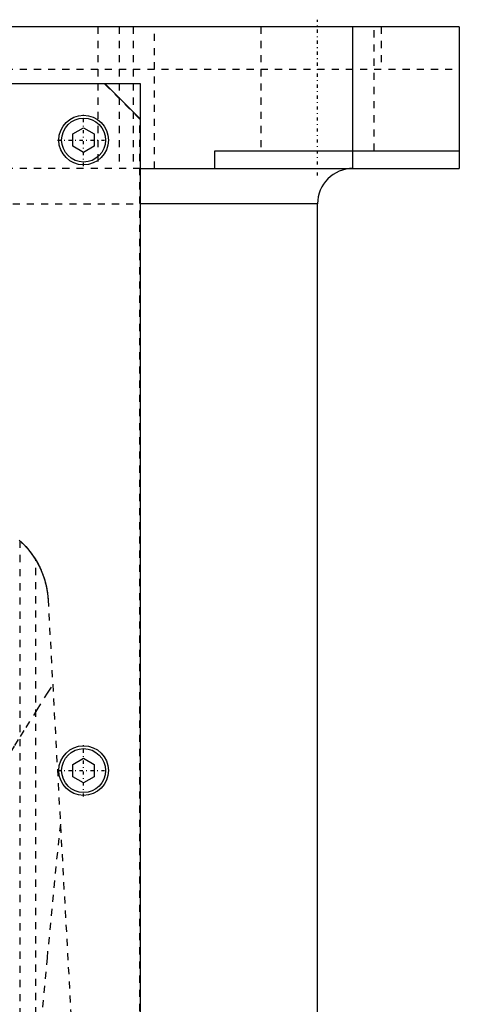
# Model space of a CAD drawing. Extents: x -120 to 120, y -82 to 389.
# Tile 8 of 8: x 58 to 120, y 250 to 389. Entities that reach past the tile are written whole.
import ezdxf

# ---------------------------------------------------------------- set-up
doc = ezdxf.new("R2010")
doc.units = 0
doc.linetypes.add('CENTER', pattern=[1.5, 0.45, -0.5, 0.05, -0.5])
doc.linetypes.add('DASHED', pattern=[2, 1, -1])
for name, color, linetype in [('AM_0', 7, 'CONTINUOUS'), ('AM_3', 7, 'DASHED'), ('AM_7', 7, 'CENTER')]:
    doc.layers.add(name, color=color, linetype=linetype)

msp = doc.modelspace()

# ---------------------------------------------------------------- linework, layer by layer
at = {"layer": 'AM_0', "color": 7, "linetype": 'CONTINUOUS'}
for p, q in [((120, 388), (-120, 388)), ((105, 368), (105, 388)), ((120, 388), (120, 368)), ((-75, 380), (75, 380)), ((75, 375), (70, 380)), ((75, 380), (75, 68)), ((65.5, 372.87), (67, 373.73)), ((65.5, 371.13), (65.5, 372.87)), ((67, 373.73), (68.5, 372.87)), ((68.5, 372.87), (68.5, 371.13)), ((67, 370.27), (65.5, 371.13)), ((68.5, 371.13), (67, 370.27)), ((85.5, 370.5), (120, 370.5)), ((85.5, 368), (85.5, 370.5)), ((74.98, 368), (120, 368)), ((100, 363), (75, 363)), ((100, 25), (100, 363)), ((65.5, 283.87), (67, 284.73)), ((65.5, 282.13), (65.5, 283.87)), ((67, 284.73), (68.5, 283.87)), ((68.5, 283.87), (68.5, 282.13)), ((67, 281.27), (65.5, 282.13)), ((68.5, 282.13), (67, 281.27))]:
    msp.add_line(p, q, dxfattribs=at)
for centre, radius in [((67, 372), 3.5), ((67, 372), 3.1), ((67, 283), 3.5), ((67, 283), 3.1)]:
    msp.add_circle(centre, radius, dxfattribs=at)
msp.add_arc((105, 363), 5, 90, 180, dxfattribs=at)
at = {"layer": 'AM_3', "color": 6, "linetype": 'DASHED'}
for p, q in [((69, 388), (69, 368)), ((72, 388), (72, 368)), ((74, 388), (74, 368)), ((77, 368), (77, 388)), ((92, 388), (92, 370.5)), ((108, 370.5), (108, 388)), ((108.97, 388), (108.97, 382)), ((-120, 382), (120, 382)), ((69.95, 379.95), (-69.95, 379.95)), ((74.95, 374.95), (69.95, 379.95)), ((74.95, 69.05), (74.95, 374.95)), ((75, 368), (-75, 368)), ((75.04, 368), (85.5, 368)), ((-75, 363), (75, 363)), ((58, 315.44), (58, 116.6)), ((60.27, 116.6), (60.27, 312.71)), ((61.98, 307.16), (72.48, 116.6))]:
    msp.add_line(p, q, dxfattribs=at)
for points in [[(57.89, 315.54, 0), (58.52, 314.95, 0), (58.83, 314.63, 0), (59.12, 314.3, 0), (59.67, 313.61, 0), (60.17, 312.87, 0), (60.62, 312.08, 0), (61.02, 311.26, 0), (61.35, 310.4, 0), (61.49, 309.95, 0), (61.62, 309.5, 0), (61.82, 308.58, 0), (61.95, 307.64, 0), (61.98, 307.16, 0)], [(58, 315.44, 0), (58, 315.44, 0), (58.02, 315.43, 0), (58.05, 315.4, 0), (58.08, 315.37, 0), (58.11, 315.35, 0), (58.18, 315.28, 0), (58.26, 315.2, 0), (58.37, 315.1, 0), (58.49, 314.99, 0), (58.62, 314.85, 0), (58.69, 314.78, 0), (58.76, 314.7, 0), (58.91, 314.54, 0), (59.07, 314.36, 0), (59.24, 314.16, 0), (59.42, 313.93, 0), (59.61, 313.69, 0), (59.71, 313.56, 0), (59.8, 313.42, 0), (59.99, 313.14, 0), (60.18, 312.86, 0), (60.27, 312.71, 0)], [(60.27, 312.71, 0), (60.35, 312.57, 0), (60.51, 312.29, 0), (60.66, 312, 0), (60.74, 311.86, 0), (60.81, 311.71, 0), (60.95, 311.41, 0), (61.08, 311.11, 0), (61.2, 310.81, 0), (61.31, 310.51, 0), (61.42, 310.2, 0), (61.47, 310.04, 0), (61.51, 309.89, 0), (61.6, 309.57, 0), (61.68, 309.26, 0), (61.75, 308.94, 0), (61.81, 308.62, 0), (61.86, 308.3, 0), (61.89, 308.13, 0), (61.91, 307.97, 0), (61.94, 307.65, 0), (61.97, 307.32, 0), (61.98, 307.16, 0)], [(35.2, 242.83, 0), (35.65, 244.52, 0), (36.69, 247.85, 0), (37.88, 251.13, 0), (38.52, 252.75, 0), (39.2, 254.36, 0), (40.64, 257.54, 0), (42.16, 260.67, 0), (43.76, 263.76, 0), (45.41, 266.79, 0), (47.1, 269.79, 0), (47.95, 271.26, 0), (48.81, 272.73, 0), (50.54, 275.61, 0), (52.26, 278.44, 0), (53.97, 281.2, 0), (55.65, 283.9, 0), (57.3, 286.53, 0), (58.1, 287.81, 0), (58.9, 289.08, 0), (60.44, 291.55, 0), (61.93, 293.93, 0), (62.65, 295.09, 0)], [(63.73, 275.44, 0), (63.09, 269.45, 0), (61.84, 256.58, 0), (60.6, 242.59, 0), (60, 235.17, 0)]]:
    msp.add_polyline3d(points, dxfattribs=at)
at = {"layer": 'AM_7', "color": 4, "linetype": 'CENTER'}
for p, q in [((100, 367), (100, 389)), ((67, 368.32), (67, 375.68)), ((63.32, 372), (70.67, 372)), ((67, 279.32), (67, 286.68)), ((63.32, 283), (70.67, 283))]:
    msp.add_line(p, q, dxfattribs=at)

doc.saveas('drawing.dxf')
